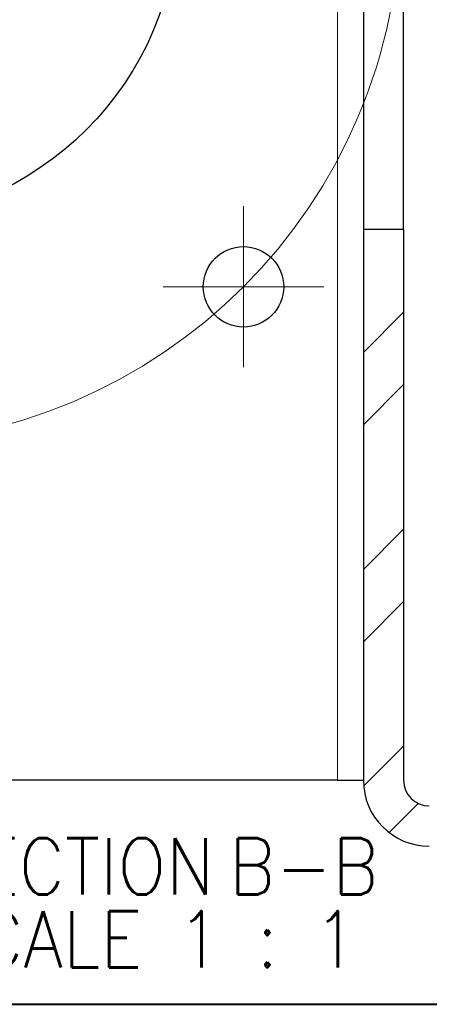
# Model space of a CAD drawing. Header units: millimetres. Extents: x 15 to 682, y -126 to 449.
# Tile 3 of 18: x 105 to 130, y 5 to 66. Entities that reach past the tile are written whole.
import ezdxf

# ---------------------------------------------------------------- set-up
doc = ezdxf.new("R2010")
doc.units = ezdxf.units.MM
doc.linetypes.add('CENTERX2', pattern=[100, 64, -12, 12, -12])
doc.layers.get('0').update_dxf_attribs({"true_color": 0xffffff})
doc.styles.add('textstyle93', font='standard')
doc.styles.add('textstyle94', font='standard')
doc.styles.add('textstyle95', font='standard')

# ---------------------------------------------------------------- blocks, each defined once
blk = doc.blocks.new('SW_NOTE_3')
at = {"color": 0, "linetype": 'Continuous', "lineweight": 0, "char_height": 3.5, "attachment_point": 2}
for s, insert, style in [('SECTION', (9.57, 4.512), 'textstyle93'), ('B-B', (23.87, 4.512), 'textstyle94'), ('SCALE 1 : 1', (14.023, -0.014), 'textstyle95')]:
    blk.add_mtext(s, dxfattribs=dict(at, insert=insert, style=style))
blk = doc.blocks.new('SW_CENTERMARKSYMBOL_8')
at = {"color": 0, "linetype": 'Continuous', "lineweight": 0}
for p, q in [((0, 5), (0, 22)), ((0, 0), (0, 2.5)), ((-5, 0), (-22, 0)), ((0, 0), (-2.5, 0)), ((0, 0), (0, -2.5)), ((0, 0), (2.5, 0)), ((5, 0), (22, 0)), ((0, -5), (0, -22))]:
    blk.add_line(p, q, dxfattribs=at)
blk = doc.blocks.new('SW_CENTERMARKSYMBOL_11')
at = {"color": 0, "linetype": 'Continuous', "lineweight": 0}
for p, q in [((0, 2.5), (0, 5)), ((0, 0), (0, 2.5)), ((-2.5, 0), (-5, 0)), ((0, 0), (-2.5, 0)), ((0, 0), (0, -2.5)), ((0, 0), (2.5, 0)), ((2.5, 0), (5, 0)), ((0, -2.5), (0, -5))]:
    blk.add_line(p, q, dxfattribs=at)

msp = doc.modelspace()

# ---------------------------------------------------------------- hatches: boundary and pattern name
at = {"linetype": 'Continuous', "lineweight": 0, "true_color": 0xffffff}
h = msp.add_hatch(dxfattribs=at)
h.set_pattern_fill('ANSI32', style=0)
edge = h.paths.add_edge_path(flags=0)
edge.add_line((128.807483, 18.918887), (128.807483, 53.118887))
edge.add_line((128.807483, 53.118887), (126.307483, 53.118887))
edge.add_line((126.307483, 53.118887), (126.307483, 18.918887))
edge.add_arc((130.407483, 18.918887), 4.1, 180, 270)
edge.add_line((130.407483, 14.818887), (156.307483, 14.818887))
edge.add_line((156.307483, 14.818887), (156.307483, 17.318887))
edge.add_line((156.307483, 17.318887), (130.407483, 17.318887))
edge.add_arc((130.407483, 18.918887), 1.6, 180, 270, ccw=False)

# ---------------------------------------------------------------- linework, layer by layer
at = {"color": 8, "linetype": 'Continuous', "lineweight": 0, "true_color": 0x808080}
msp.add_line((124.707482, 127.318886), (124.707482, 18.918887), dxfattribs=at)
at = {"color": 7, "linetype": 'Continuous', "lineweight": 30, "true_color": 0xffffff}
for p, q in [((126.307479, 93.118889), (126.307479, 53.118886)), ((128.807477, 53.118886), (128.807477, 93.118889)), ((128.807477, 53.118886), (126.307479, 53.118886)), ((126.307479, 53.118886), (126.307479, 18.918887)), ((128.807477, 53.118886), (128.807477, 18.918887)), ((124.707482, 18.918887), (71.307487, 18.918887)), ((124.707482, 18.918887), (126.307479, 18.918887))]:
    msp.add_line(p, q, dxfattribs=at)
at = {"color": 7, "linetype": 'Continuous', "lineweight": 40, "true_color": 0xffffff}
msp.add_line((15, 5), (415, 5), dxfattribs=at)
at = {"color": 7, "linetype": 'CENTERX2', "lineweight": 0, "true_color": 0xffffff}
msp.add_circle((95.307483, 73.118887), 33.304729, dxfattribs=at)
at = {"color": 7, "linetype": 'Continuous', "lineweight": 30, "true_color": 0xffffff}
for centre, radius in [((95.307483, 73.118887), 19.5), ((118.857483, 49.568887), 2.5)]:
    msp.add_circle(centre, radius, dxfattribs=at)
for radius in [4.1, 1.6]:
    msp.add_arc((130.407483, 18.918887), radius, 180, 270, dxfattribs=at)

# ---------------------------------------------------------------- block references
at = {"color": 7, "linetype": 'Continuous', "lineweight": 0, "true_color": 0xffffff}
for name, p in [('SW_CENTERMARKSYMBOL_8', (95.307483, 73.118887)), ('SW_CENTERMARKSYMBOL_11', (118.857483, 49.568887)), ('SW_NOTE_3', (98.737027, 10.805829))]:
    msp.add_blockref(name, p, dxfattribs=at)

doc.saveas('drawing.dxf')
